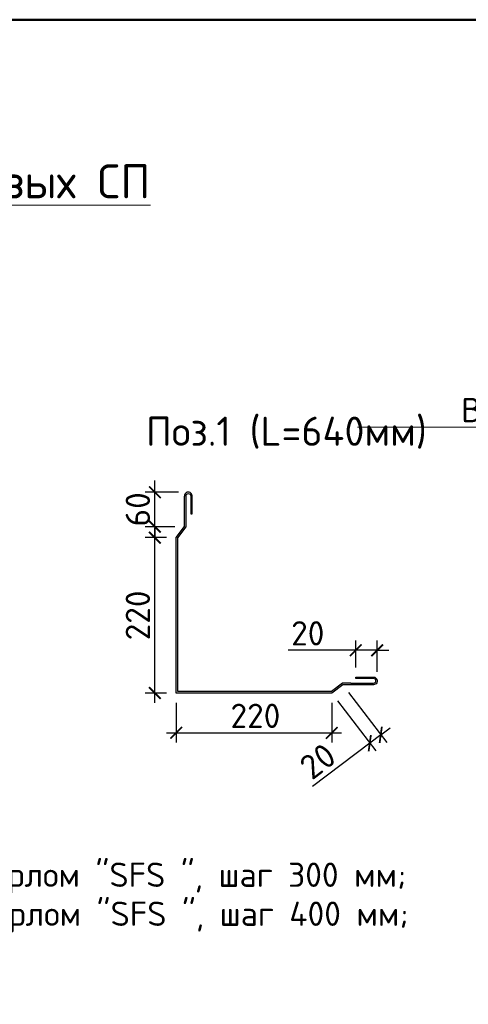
# Model space of a CAD drawing. Header units: millimetres. Extents: x 2842173 to 10151342, y -218675 to 375325.
# Tile 75 of 105: x 2936517 to 2941127, y 127095 to 137225. Entities that reach past the tile are written whole.
import ezdxf
from ezdxf import colors
from ezdxf.entities.mleader import LeaderData, LeaderLine
from ezdxf.math import Vec2, Vec3

# ---------------------------------------------------------------- set-up
doc = ezdxf.new("R2010")
doc.units = ezdxf.units.MM
doc.layers.get('Defpoints').update_dxf_attribs({"color": 255})
doc.layers.add('Аннотация_Ном._пера__7', color=7, linetype='Continuous', lineweight=15)
doc.layers.add('СО_текст_Ном._пера__7', color=7, linetype='Continuous', lineweight=15)
doc.layers.add('Аннотация_Ном._пера__8', color=7, linetype='Continuous', lineweight=15, true_color=0xa80f02)
doc.layers.add('Линии_Ном._пера__29', color=7, linetype='Continuous', lineweight=30, true_color=0x3dad99)
doc.styles.add('GOST 2.304', font='isocpeui.ttf')
doc.styles.add('ICOCPEUR', font='isocpeur.ttf')
doc.styles.add('ISOCPEUR', font='isocpeur.ttf')
doc.dimstyles.new('MK-100', dxfattribs={"dimscale": 100, "dimtxt": 3, "dimasz": 1.2, "dimexe": 1, "dimexo": 1, "dimgap": 0.5, "dimtad": 1, "dimdec": 0, "dimzin": 9, "dimdsep": 46, "dimtxsty": 'GOST 2.304', "dimblk": 'ARCHTICK', "dimcen": 1, "dimdle": 1, "dimclrt": 256, "dimadec": 0, "dimazin": 0, "dimtfac": 1, "dimtdec": 0, "dimtix": 1, "dimtmove": 0, "dimatfit": 1, "dimfxl": 2, "dimtolj": 1, "dimtzin": 0, "dimarcsym": 0})

# ---------------------------------------------------------------- blocks, each defined once
blk = doc.blocks.new('*U20')
at = {"lineweight": 50}
blk.add_line((0, 287), (395, 287), dxfattribs=at)
blk = doc.blocks.new('_ArchTick')
at = {"color": 0, "linetype": 'ByBlock', "const_width": 0.15}
blk.add_lwpolyline([(-0.5, -0.5), (0.5, 0.5)], dxfattribs=at)
blk = doc.blocks.new('*D514')
at = {"color": 0, "lineweight": -2, "ltscale": 15, "transparency": 16777216}
for p, q in [((2938124, 130197), (2938125, 129788)), ((2939724, 130197), (2939724, 129788)), ((2938025, 129888), (2939824, 129888))]:
    blk.add_line(p, q, dxfattribs=at)
at = {"layer": 'Defpoints', "color": 0, "ltscale": 15, "transparency": 16777216}
for p in [(2938124, 130297), (2939724, 130297), (2939724, 129888)]:
    blk.add_point(p, dxfattribs=at)
at = {"color": 0, "lineweight": -2, "ltscale": 15, "transparency": 16777216, "xscale": 119.9999999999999, "yscale": 119.9999999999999, "zscale": 119.9999999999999}
for p, rotation in [((2938125, 129888), 180.0087041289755), ((2939724, 129888), 0.00870412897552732)]:
    blk.add_blockref('_ArchTick', p, dxfattribs=dict(at, rotation=rotation))
at = {"ltscale": 15, "transparency": 16777216, "insert": (2938939, 130063), "char_height": 250, "attachment_point": 5, "rotation": 0.0087, "style": 'ICOCPEUR'}
blk.add_mtext('\\A1;220', dxfattribs=at)
blk = doc.blocks.new('*D515')
at = {"color": 0, "lineweight": -2, "ltscale": 15, "transparency": 16777216}
for p, q in [((2939897, 130303), (2940288, 129788)), ((2939784, 130217), (2940175, 129702)), ((2940227, 129868), (2940114, 129782)), ((2940227, 129868), (2940323, 129940)), ((2940114, 129782), (2939527, 129336))]:
    blk.add_line(p, q, dxfattribs=at)
at = {"layer": 'Defpoints', "color": 0, "ltscale": 15, "transparency": 16777216}
for p in [(2939837, 130383), (2939724, 130297), (2940227, 129868)]:
    blk.add_point(p, dxfattribs=at)
at = {"color": 0, "lineweight": -2, "ltscale": 15, "transparency": 16777216, "xscale": 119.9999999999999, "yscale": 119.9999999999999, "zscale": 119.9999999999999}
for p, rotation in [((2940227, 129868), 217.1668105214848), ((2940114, 129782), 37.16681052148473)]:
    blk.add_blockref('_ArchTick', p, dxfattribs=dict(at, rotation=rotation))
at = {"ltscale": 15, "transparency": 16777216, "insert": (2939580, 129597), "char_height": 250, "attachment_point": 5, "rotation": 37.1668, "style": 'ICOCPEUR'}
blk.add_mtext('\\A1;20', dxfattribs=at)
blk = doc.blocks.new('*D516')
at = {"color": 0, "lineweight": -2, "ltscale": 15, "transparency": 16777216}
for p, q in [((2937906, 130197), (2937906, 131996)), ((2938024, 131896), (2937806, 131896)), ((2938024, 130297), (2937806, 130297))]:
    blk.add_line(p, q, dxfattribs=at)
at = {"layer": 'Defpoints', "color": 0, "ltscale": 15, "transparency": 16777216}
for p in [(2937906, 131896), (2938124, 131896), (2938124, 130297)]:
    blk.add_point(p, dxfattribs=at)
at = {"color": 0, "lineweight": -2, "ltscale": 15, "transparency": 16777216, "xscale": 119.9999999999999, "yscale": 119.9999999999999, "zscale": 119.9999999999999}
for p, rotation in [((2937906, 131896), 90), ((2937906, 130297), 270)]:
    blk.add_blockref('_ArchTick', p, dxfattribs=dict(at, rotation=rotation))
at = {"ltscale": 15, "transparency": 16777216, "insert": (2937731, 131096), "char_height": 250, "attachment_point": 5, "rotation": 90, "style": 'ICOCPEUR'}
blk.add_mtext('\\A1;220', dxfattribs=at)
blk = doc.blocks.new('*D517')
at = {"color": 0, "lineweight": -2, "ltscale": 15, "transparency": 16777216}
for p, q in [((2937906, 132364), (2937906, 132484)), ((2938148, 132364), (2937806, 132364)), ((2937906, 132009), (2937906, 132364)), ((2938110, 132009), (2937806, 132009)), ((2937906, 132009), (2937906, 131889))]:
    blk.add_line(p, q, dxfattribs=at)
at = {"layer": 'Defpoints', "color": 0, "ltscale": 15, "transparency": 16777216}
for p in [(2937906, 132364), (2938248, 132364), (2938210, 132009)]:
    blk.add_point(p, dxfattribs=at)
at = {"color": 0, "lineweight": -2, "ltscale": 15, "transparency": 16777216, "xscale": 119.9999999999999, "yscale": 119.9999999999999, "zscale": 119.9999999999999}
for p, rotation in [((2937906, 132364), 270), ((2937906, 132009), 90)]:
    blk.add_blockref('_ArchTick', p, dxfattribs=dict(at, rotation=rotation))
at = {"ltscale": 15, "transparency": 16777216, "insert": (2937731, 132187), "char_height": 250, "attachment_point": 5, "rotation": 90, "style": 'ICOCPEUR'}
blk.add_mtext('\\A1;60', dxfattribs=at)
blk = doc.blocks.new('*D518')
at = {"color": 0, "lineweight": -2, "ltscale": 15, "transparency": 16777216}
for p, q in [((2939970, 130561), (2939970, 130837)), ((2940191, 130514), (2940191, 130837)), ((2939970, 130737), (2939277, 130737)), ((2940191, 130737), (2939970, 130737)), ((2940191, 130737), (2940311, 130737))]:
    blk.add_line(p, q, dxfattribs=at)
at = {"layer": 'Defpoints', "color": 0, "ltscale": 15, "transparency": 16777216}
for p in [(2940191, 130737), (2939970, 130461), (2940191, 130414)]:
    blk.add_point(p, dxfattribs=at)
at = {"color": 0, "lineweight": -2, "ltscale": 15, "transparency": 16777216, "xscale": 119.9999999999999, "yscale": 119.9999999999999, "zscale": 119.9999999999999}
blk.add_blockref('_ArchTick', (2939970, 130737), dxfattribs=at)
at = {"color": 0, "lineweight": -2, "ltscale": 15, "transparency": 16777216, "xscale": 119.9999999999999, "yscale": 119.9999999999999, "zscale": 119.9999999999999, "rotation": 180}
blk.add_blockref('_ArchTick', (2940191, 130737), dxfattribs=at)
at = {"ltscale": 15, "transparency": 16777216, "insert": (2939477, 130912), "char_height": 250, "attachment_point": 5, "style": 'ICOCPEUR'}
blk.add_mtext('\\A1;20', dxfattribs=at)

msp = doc.modelspace()

# ---------------------------------------------------------------- linework, layer by layer
at = {"layer": 'Линии_Ном._пера__29', "color": 135, "linetype": 'Continuous', "lineweight": 30, "true_color": 0x3dad99}
for points in [[(2940151.584, 130382.878), (2939918.863, 130382.878), (2939836.942, 130382.878), (2939723.505, 130296.878), (2938124.463, 130296.878), (2938124.463, 131895.92), (2938210.463, 132009.357), (2938210.463, 132091.278), (2938210.463, 132323.999)], [(2939920.525, 130398.878), (2939833.819, 130398.878), (2939722.202, 130312.878), (2938140.463, 130312.878), (2938140.463, 131894.617), (2938226.463, 132006.234), (2938226.463, 132092.94)]]:
    msp.add_lwpolyline(points, dxfattribs=at)
for points in [[(2938226.463, 132091.278), (2938226.463, 132325.661, -1), (2938274.303, 132325.661), (2938274.303, 132142.124), (2938288.504, 132142.124), (2938288.504, 132326.892, 1.001227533), (2938210.706, 132323.362)], [(2939918.863, 130398.878), (2940153.246, 130398.878, 1), (2940153.246, 130446.718), (2939969.709, 130446.718), (2939969.709, 130460.919), (2940154.477, 130460.919, -1.001227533), (2940150.947, 130383.121)]]:
    msp.add_lwpolyline(points, format="xyb", dxfattribs=at)

# ---------------------------------------------------------------- block references
at = {"color": 0, "ltscale": 30, "xscale": 100, "yscale": 100, "zscale": 100}
msp.add_blockref('*U20', (2930484.712, 108524.819), dxfattribs=at)

# ---------------------------------------------------------------- texts
at = {"layer": 'Аннотация_Ном._пера__7', "color": 5, "linetype": 'Continuous', "lineweight": 15, "insert": (2932112.919, 135736.81), "char_height": 350, "attachment_point": 1, "style": 'ICOCPEUR'}
msp.add_mtext('\\A1;{\\LУгловой узел стеновых СП}', dxfattribs=at)
at = {"layer": 'Аннотация_Ном._пера__8', "color": 14, "linetype": 'Continuous', "lineweight": 15, "true_color": 0xa80f02, "insert": (2937813.8, 133140.761), "char_height": 300, "attachment_point": 1, "style": 'ICOCPEUR'}
msp.add_mtext('\\A1;Поз.1 (L=640мм)', dxfattribs=at)
at = {"layer": 'СО_текст_Ном._пера__7', "color": 7, "linetype": 'Continuous', "lineweight": 15, "insert": (2931221.893, 129355.435), "char_height": 250, "attachment_point": 1, "line_spacing_factor": 0.962643, "style": 'ICOCPEUR'}
msp.add_mtext('\\A1;1. {\\A0;\\C256;Фасонныe элемент}; \\P2. Стеновая сэндвич-панель;\\P3. Самонарезающий шуруп со сверлом "SFS ", шаг 300 мм;\\P4. Самонарезающий шуруп со сверлом "SFS ", шаг 400 мм;\\P5. {\\A0;\\C256;Ветровой ригель \\C0; 50х50х5;\\P6. Стойкa 200x200x6\\P }', dxfattribs=at)

# ---------------------------------------------------------------- dimensions: what is measured, and where the dimension line sits
at = {"ltscale": 15}
for base, p1, p2, text, picture, middle in [((2937906.068, 132364.073), (2938210.463, 132009.357), (2938247.838, 132364.073), '60', '*D517', (2937731.068, 132186.715)), ((2937906.068, 131895.92), (2938124.463, 130296.878), (2938124.463, 131895.92), '220', '*D516', (2937731.068, 131096.399))]:
    dim = msp.add_linear_dim(base=base, p1=p1, p2=p2, angle=90, text=text, dimstyle='MK-100', override={"dimtxt": 2.5, "dimtxsty": 'ICOCPEUR'}, dxfattribs=at)
    dim.commit()
    dim.dimension.update_dxf_attribs({"geometry": picture, "text_midpoint": middle})
dim = msp.add_linear_dim(base=(2940190.848, 130736.519), p1=(2939969.709, 130460.919), p2=(2940190.848, 130413.924), text='20', dimstyle='MK-100', override={"dimtxt": 2.5, "dimtxsty": 'ICOCPEUR'}, dxfattribs=at)
dim.commit()
dim.dimension.update_dxf_attribs({"geometry": '*D518', "text_midpoint": (2939477.328, 130736.519), "dimtype": 160})
for base, p1, p2, angle, text, picture, middle, dimtype in [((2940227.446, 129867.79), (2939723.826, 130297.121), (2939836.942, 130382.878), 37.1668105, '20', '*D515', (2939686.016, 129457.317), 161), ((2939723.888, 129888.129), (2938124.463, 130296.878), (2939723.826, 130297.121), 0.0087041, '220', '*D514', (2938938.707, 129888.01), 160)]:
    dim = msp.add_linear_dim(base=base, p1=p1, p2=p2, angle=angle, text=text, dimstyle='MK-100', override={"dimtxt": 2.5, "dimtxsty": 'ICOCPEUR'}, dxfattribs=at)
    dim.commit()
    dim.dimension.update_dxf_attribs({"geometry": picture, "text_midpoint": middle, "dimtype": dimtype})

# ---------------------------------------------------------------- leaders
at = {"color": 0, "linetype": 'ByBlock', "lineweight": 9}
ml = msp.add_multileader_mtext('Standard', dxfattribs=at)
ml.set_content('{\\fISOCPEUR|b0|i0|c204|p34;\\C256;Ветровой ригель \\C0; 50х50х5 }', style='ISOCPEUR')
ml.set_leader_properties(lineweight=0)
ml.build(insert=Vec2(0, 0))
ml.multileader.update_dxf_attribs({"text_left_attachment_type": 6, "text_right_attachment_type": 6, "dogleg_length": 100, "arrow_head_size": 200})
ctx = ml.context
ctx.base_point, ctx.char_height, ctx.arrow_head_size, ctx.plane_origin = Vec3(2941165.07, 133033.851), 250, 200, Vec3(2948722.061, 133765.23)
ctx.left_attachment, ctx.right_attachment, ctx.text_align_type = 6, 6, 1
notes = []
notes.append((ctx, [(0, (1, 1, 0), (2943894.07, 133033.851), (-1, 0), 100, [(1, [(2944592.273, 132103.057)], 0, [])])]))
ctx.mtext.insert, ctx.mtext.width, ctx.mtext.alignment, ctx.mtext.flow_direction = Vec3(2942479.57, 133333.851), 3767.60228, 2, 5
ml = msp.add_multileader_mtext('Standard', dxfattribs=at)
ml.set_content('{\\C256;5}', style='ISOCPEUR')
ml.set_leader_properties(lineweight=0)
ml.build(insert=Vec2(0, 0))
ml.multileader.update_dxf_attribs({"text_left_attachment_type": 6, "text_right_attachment_type": 6, "dogleg_length": 100, "arrow_head_size": 200})
ctx = ml.context
ctx.base_point, ctx.char_height, ctx.arrow_head_size, ctx.plane_origin = Vec3(2935275.297, 132840.637), 250, 200, Vec3(2929916.227, 133026.277)
ctx.left_attachment, ctx.right_attachment, ctx.text_align_type = 6, 6, 1
notes.append((ctx, [(0, (1, 1, 0), (2935175.297, 132840.637), (1, 0), 100, [(1, [(2934635.285, 131716.4)], 0, [])])]))
ctx.mtext.insert, ctx.mtext.width, ctx.mtext.alignment, ctx.mtext.flow_direction = Vec3(2935365.176, 133140.637), 3767.60228, 2, 5
ml = msp.add_multileader_mtext('Standard', dxfattribs=at)
ml.set_content('3', style='ISOCPEUR')
ml.set_leader_properties(lineweight=0)
ml.build(insert=Vec2(0, 0))
ml.multileader.update_dxf_attribs({"text_left_attachment_type": 6, "text_right_attachment_type": 6, "dogleg_length": 100, "arrow_head_size": 200})
ctx = ml.context
ctx.base_point, ctx.char_height, ctx.arrow_head_size, ctx.plane_origin = Vec3(2935404.597, 130357.677), 300, 200, Vec3(2930888.179, 131048.556)
ctx.left_attachment, ctx.right_attachment, ctx.text_align_type = 6, 6, 1
notes.append((ctx, [(0, (1, 1, 0), (2935304.597, 130357.677), (1, 0), 100, [(1, [(2934869.619, 130966.815)], 0, [])])]))
ctx.mtext.insert, ctx.mtext.width, ctx.mtext.alignment, ctx.mtext.flow_direction = Vec3(2935512.961, 130717.677), 3767.60228, 2, 5
for ctx, leaders in notes:
    for number, flags, end, landing, length, lines in leaders:
        leader = LeaderData()
        leader.index, (leader.has_last_leader_line, leader.has_dogleg_vector, leader.attachment_direction) = number, flags
        leader.last_leader_point, leader.dogleg_vector, leader.dogleg_length = Vec3(end), Vec3(landing), length
        for number, points, colour, breaks in lines:
            line = LeaderLine()
            line.index, line.vertices, line.color, line.breaks = number, Vec3.list(points), colors.encode_raw_color(colour), breaks
            leader.lines.append(line)
        ctx.leaders.append(leader)

doc.saveas('drawing.dxf')
